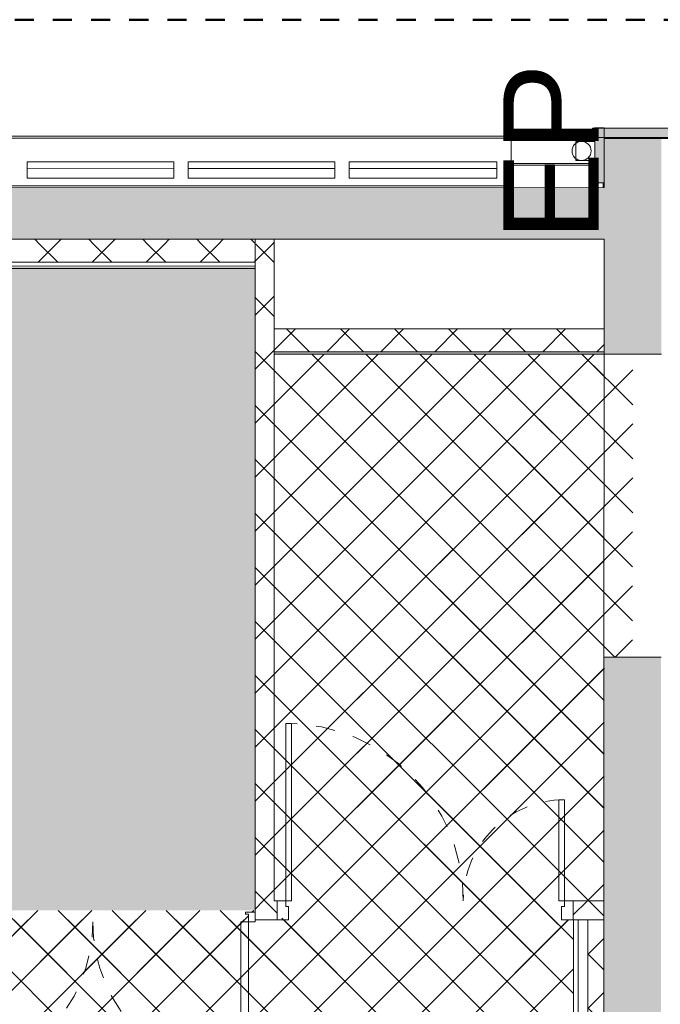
# Model space of a CAD drawing. Header units: metres. Extents: x 82 to 222, y -4 to 154.
# Tile 169 of 214: x 133.09 to 136.45, y 130.41 to 135.57. Entities that reach past the tile are written whole.
import ezdxf

# ---------------------------------------------------------------- set-up
doc = ezdxf.new("R2010")
doc.units = ezdxf.units.M
for name, pattern in [('Caché', [0.003, 0.002, -0.001]), ('Centre', [0.0125, 0.0025, -0.001875, 0.00625, -0.001875]), ('Tiret', [0.0025, 0.00125, -0.00125])]:
    doc.linetypes.add(name, pattern=pattern)
for name, color, linetype, lineweight in [('A-ANNO-NOTE', 7, 'Continuous', 20), ('A-AREA-PATT', 7, 'Continuous', 5), ('A-DETL-GENF', 7, 'Continuous', 5), ('A-DOOR', 7, 'Continuous', 5), ('A-FLOR', 7, 'Continuous', 5), ('A-GLAZ-CURT', 7, 'Continuous', 5), ('A-WALL', 7, 'Continuous', 5), ('C-TOPO', 7, 'Continuous', 5), ('I-WALL', 7, 'Continuous', 5), ('P-SANR-FIXT', 7, 'Continuous', 5)]:
    doc.layers.add(name, color=color, linetype=linetype, lineweight=lineweight)
doc.layers.add('A-DETL', color=7, linetype='Continuous', lineweight=5, true_color=0x00a600)
doc.layers.add('A-DOOR-FRAM', color=7, linetype='Continuous', lineweight=5, true_color=0x2a2a2a)
doc.layers.add('A-WALL-PATT', color=7, linetype='Continuous', true_color=0x2a2a2a)
doc.styles.add('Arial', font='arial.ttf', dxfattribs={"height": 0.5})
pattern_1 = [(45, (-65.317, 107.194), (-0.14142136, 0.14142136), []), (135, (-65.317, 107.194), (-0.14142136, -0.14142136), [])]

# ---------------------------------------------------------------- blocks, each defined once
blk = doc.blocks.new('Double _T_ - 1_63m x 2_04m-4900236-DCE-Plan de reperage des sol- rez de rue-200 - Dépendante 1')
at = {"layer": 'A-DOOR'}
for p, q in [((-0.81, -0.06), (-0.77, -0.06)), ((-0.81, -0.875), (-0.81, -0.06)), ((-0.77, -0.06), (-0.77, -0.875)), ((0.78, -0.875), (0.78, -0.06)), ((0.78, -0.06), (0.82, -0.06)), ((0.82, -0.06), (0.82, -0.875)), ((-0.77, -0.875), (-0.81, -0.875)), ((0.82, -0.875), (0.78, -0.875))]:
    blk.add_line(p, q, dxfattribs=at)
at = {"layer": 'A-DOOR', "linetype": 'Tiret'}
for centre, start, end in [((-0.81, -0.06), 270, 360), ((0.82, -0.06), 180, 270)]:
    blk.add_arc(centre, 0.815, start, end, dxfattribs=at)
at = {"layer": 'A-DOOR-FRAM', "color": 7}
for p, q in [((-0.795, -0.01), (-0.845, -0.01)), ((-0.845, -0.05), (-0.845, -0.06)), ((-0.81, -0.06), (-0.81, -0.02)), ((-0.81, -0.02), (-0.795, -0.02)), ((-0.795, -0.02), (-0.795, -0.01)), ((0.855, -0.01), (0.805, -0.01)), ((0.805, -0.01), (0.805, -0.02)), ((0.805, -0.02), (0.82, -0.02)), ((0.82, -0.02), (0.82, -0.06)), ((0.855, -0.06), (0.855, -0.05)), ((-0.845, -0.06), (-0.81, -0.06)), ((0.82, -0.06), (0.855, -0.06))]:
    blk.add_line(p, q, dxfattribs=at)
blk = doc.blocks.new('OMD_Porte 2V tunnel - 140x204 _occulus-5373107-DCE-Plan de reperage des sol- rez de rue-200 - Dépendante 1')
at = {"layer": 'A-DOOR'}
for p, q in [((-0.75, 0.98), (-0.78, 0.98)), ((-0.78, 0.98), (-0.78, 0.05)), ((-0.75, 0.05), (-0.75, 0.98)), ((0.68, 0.58), (0.65, 0.58)), ((0.65, 0.58), (0.65, 0.05)), ((0.68, 0.05), (0.68, 0.58)), ((-0.825, -0.05), (-0.825, 0.05)), ((-0.825, 0.05), (-0.78, 0.05)), ((-0.78, 0.05), (-0.75, 0.05)), ((-0.78, 0.05), (-0.78, 0.02)), ((-0.78, 0.02), (-0.765, 0.02)), ((-0.765, 0.02), (-0.765, -0.05)), ((0.65, 0.05), (0.68, 0.05)), ((0.665, 0.02), (0.68, 0.02)), ((0.665, -0.05), (0.665, 0.02)), ((0.68, 0.02), (0.68, 0.05)), ((0.68, 0.05), (0.725, 0.05)), ((0.725, 0.05), (0.725, -0.05)), ((-0.765, -0.05), (-0.825, -0.05)), ((0.725, -0.05), (0.665, -0.05))]:
    blk.add_line(p, q, dxfattribs=at)
at = {"layer": 'A-DOOR', "linetype": 'Tiret'}
for centre, radius, start, end in [((-0.78, 0.05), 0.93, 360, 90), ((0.68, 0.05), 0.53, 90, 180)]:
    blk.add_arc(centre, radius, start, end, dxfattribs=at)
blk = doc.blocks.new('Panneau système - MAILLE-5176337-DCE-Plan de reperage des sol- rez de rue-200 - Dépendante 1')
at = {"layer": 'A-GLAZ-CURT'}
for p, q in [((0.2179, 0.005), (-0.2179, 0.005)), ((-0.2179, 0.005), (-0.2179, -0.005)), ((0.2179, -0.005), (0.2179, 0.005)), ((-0.2179, -0.005), (0.2179, -0.005))]:
    blk.add_line(p, q, dxfattribs=at)
blk = doc.blocks.new('Gouttière avec dauphin - Gouttière avec dauphin 13_2-4851836-DCE-Plan de reperage des sol- rez de rue-200 - Dépendante 1')
at = {"layer": 'P-SANR-FIXT', "linetype": 'Caché'}
for p, q in [((-0.05, -0.03), (-0.05, 0.07)), ((-0.05, 0.07), (0.05, 0.07)), ((0.05, 0.07), (0.05, -0.03)), ((0.05, -0.03), (-0.05, -0.03))]:
    blk.add_line(p, q, dxfattribs=at)
at = {"layer": 'P-SANR-FIXT'}
blk.add_circle((0, 0), 0.05, dxfattribs=at)

msp = doc.modelspace()

# ---------------------------------------------------------------- hatches: boundary and pattern name
at = {"layer": 'A-AREA-PATT', "true_color": 0xc0c0c0}
msp.add_hatch(color=9, dxfattribs=at).paths.add_polyline_path([(134.3237, 130.8993), (134.3237, 134.2631), (132.6229, 134.2627), (132.6222, 133.6645), (132.6169, 133.6645), (132.6138, 130.9493), (132.6237, 130.9493), (132.6237, 130.8993), (133.3818, 130.8993)])
at = {"layer": 'A-AREA-PATT', "true_color": 0x808080}
h = msp.add_hatch(dxfattribs=at)
h.set_pattern_fill('FP_1', color=8, style=0, pattern_type=2)
h.set_pattern_definition(pattern_1)
h.paths.add_polyline_path([(134.4987, 130.8993), (135.9287, 130.8993), (135.9287, 130.9193), (135.9437, 130.9193), (135.9437, 130.9493), (136.15, 130.9493), (136.1523, 132.2267), (136.3004, 132.2267), (136.3007, 133.8136), (134.4237, 133.8136), (134.4237, 130.9493), (134.4837, 130.9493), (134.4837, 130.9193), (134.4987, 130.9193)])
at = {"layer": 'A-AREA-PATT', "true_color": 0x696969}
h = msp.add_hatch(dxfattribs=at)
h.set_pattern_fill('FP_1', color=251, style=0, pattern_type=2)
h.set_pattern_definition(pattern_1)
h.paths.add_polyline_path([(130.5924, 117.699), (132.0224, 117.699), (132.0224, 117.749), (132.1693, 117.749), (132.1693, 117.7456), (135.0933, 117.7465), (135.0933, 118.4964), (135.99, 118.4964), (135.9887, 130.8493), (135.9287, 130.8493), (135.9287, 130.8993), (134.4987, 130.8993), (134.4987, 130.8493), (134.3237, 130.8493), (134.3237, 130.8393), (134.2887, 130.8393), (134.2887, 130.8793), (134.2737, 130.8793), (134.2737, 130.8893), (134.3237, 130.8893), (134.3237, 130.8993), (132.6237, 130.8993), (132.6237, 130.8893), (132.6737, 130.8893), (132.6737, 130.8793), (132.6587, 130.8793), (132.6587, 130.8393), (132.6237, 130.8393), (132.6237, 130.8493), (132.5021, 130.8493), (130.0837, 130.7215), (130.0839, 130.7176), (130.07, 130.7166), (130.0714, 130.6893), (130.0522, 130.6698), (129.964, 130.6652), (129.956, 130.675), (129.9628, 130.6825), (129.9683, 130.6775), (130.0503, 130.6837), (130.0592, 130.6936), (130.058, 130.7162), (130.044, 130.716), (130.0437, 130.7205), (128.6203, 130.6459), (128.6188, 130.6494), (127.7014, 130.6013), (127.7014, 130.5963), (127.6877, 130.5952), (127.6909, 130.5711), (127.7008, 130.5622), (127.7827, 130.5685), (127.7865, 130.5715), (127.7935, 130.5625), (127.7846, 130.5546), (127.6965, 130.55), (127.677, 130.5692), (127.6757, 130.595), (127.6616, 130.5958), (127.6614, 130.5992), (125.6242, 130.4925), (125.6229, 130.4888), (125.5862, 130.4889), (123.3447, 130.6056), (123.3445, 130.6014), (123.3305, 130.6019), (123.329, 130.5745), (123.3068, 130.5573), (123.2197, 130.5618), (123.2114, 130.5711), (123.2216, 130.5777), (123.2254, 130.5735), (123.3068, 130.5706), (123.3173, 130.5801), (123.3173, 130.6028), (123.3046, 130.6056), (123.3045, 130.6085), (121.1642, 130.7206), (121.1639, 130.7157), (121.1499, 130.7162), (121.1501, 130.6923), (121.1595, 130.6818), (121.2419, 130.6797), (121.2452, 130.6826), (121.253, 130.6736), (121.241, 130.6655), (121.1539, 130.6701), (121.1367, 130.6923), (121.1365, 130.7171), (121.124, 130.7177), (121.124, 130.7228), (119.0825, 130.8295), (118.4184, 130.8295), (118.4184, 130.8195), (118.3834, 130.8195), (118.3834, 130.8595), (118.3684, 130.8595), (118.3684, 130.8695), (118.4184, 130.8695), (118.4184, 130.8795), (116.7184, 130.8795), (116.7184, 130.8695), (116.7684, 130.8695), (116.7684, 130.8595), (116.7534, 130.8595), (116.7534, 130.8195), (116.7184, 130.8195), (116.7184, 130.8295), (116.5334, 130.8295), (116.5334, 130.8795), (115.1034, 130.8795), (115.1034, 130.8295), (115.028, 130.8295), (115.0283, 117.7409), (120.7518, 117.7429), (120.7533, 119.3234), (121.9758, 119.3234), (121.9761, 119.2734), (125.5924, 119.2734), (125.5924, 119.2784), (125.6064, 119.2784), (125.6064, 119.3061), (125.6264, 119.3244), (125.7159, 119.3234), (125.7237, 119.3156), (125.7149, 119.3075), (125.7099, 119.3124), (125.6281, 119.3108), (125.6184, 119.3011), (125.6184, 119.2784), (125.6324, 119.2784), (125.6324, 119.2734), (129.0074, 119.2734), (129.008, 119.3234), (130.5202, 119.3234), (130.5205, 117.749), (130.5924, 117.749), (130.5924, 117.7452)])
h.paths.add_polyline_path([(119.0715, 119.8675), (119.0198, 119.9534), (119.031, 119.9615), (119.0714, 119.9454), (119.0705, 120.9897), (119.0302, 120.9735), (119.019, 120.9816), (119.0706, 121.0675), (119.1315, 121.0676), (119.1325, 121.0661), (119.1832, 120.9818), (119.1729, 120.9741), (119.1316, 120.9897), (119.1325, 119.9454), (119.1737, 119.9611), (119.184, 119.9535), (119.13, 119.8676), (119.0756, 119.8675)])
h.paths.add_polyline_path([(119.0755, 121.1175), (119.0746, 121.1175), (119.0696, 121.1191), (119.0188, 121.2034), (119.03, 121.2115), (119.0705, 121.1954), (119.0686, 122.2393), (119.0293, 122.2235), (119.018, 122.2316), (119.0697, 122.3175), (119.1315, 122.3161), (119.1822, 122.2318), (119.1719, 122.2241), (119.1307, 122.2397), (119.1325, 121.1958), (119.1727, 121.2111), (119.183, 121.2035), (119.129, 121.1176), (119.0756, 121.1175)])
h.paths.add_polyline_path([(119.0755, 122.3675), (119.0686, 122.3691), (119.0179, 122.4534), (119.0291, 122.4615), (119.0695, 122.4454), (119.0686, 123.4897), (119.0283, 123.4735), (119.0171, 123.4816), (119.0687, 123.5675), (119.1306, 123.5661), (119.1813, 123.4818), (119.171, 123.4741), (119.1297, 123.4897), (119.1306, 122.4454), (119.1717, 122.4611), (119.1821, 122.4535), (119.1281, 122.3676), (119.1079, 122.3676)])
h.paths.add_polyline_path([(115.1148, 123.5106), (115.0289, 123.5646), (115.0304, 123.624), (115.1147, 123.6748), (115.1228, 123.6636), (115.1067, 123.6232), (116.151, 123.624), (116.1348, 123.6643), (116.1429, 123.6756), (116.2288, 123.624), (116.2288, 123.563), (116.1431, 123.5114), (116.1354, 123.5217), (116.151, 123.563), (115.1067, 123.5621), (115.1224, 123.5209)])
h.paths.add_polyline_path([(116.4648, 123.5115), (116.3789, 123.5655), (116.3804, 123.6249), (116.4647, 123.6757), (116.4728, 123.6645), (116.4567, 123.624), (117.501, 123.6249), (117.4848, 123.6652), (117.4929, 123.6765), (117.5788, 123.6248), (117.5774, 123.563), (117.4931, 123.5123), (117.4854, 123.5226), (117.501, 123.5638), (116.4567, 123.563), (116.4724, 123.5218)])
h.paths.add_polyline_path([(117.8148, 123.5124), (117.7289, 123.5664), (117.7304, 123.6258), (117.8147, 123.6766), (117.8228, 123.6654), (117.8067, 123.625), (118.851, 123.6258), (118.8348, 123.6662), (118.8429, 123.6774), (118.9288, 123.6258), (118.9288, 123.5648), (118.8431, 123.5132), (118.8354, 123.5235), (118.851, 123.5648), (117.8071, 123.563), (117.8224, 123.5227)])
h.paths.add_polyline_path([(119.0736, 123.6275), (119.0727, 123.6275), (119.0677, 123.6291), (119.0169, 123.7134), (119.0282, 123.7215), (119.0686, 123.7054), (119.0677, 124.7497), (119.0274, 124.7335), (119.0162, 124.7416), (119.0678, 124.8275), (119.1296, 124.8261), (119.1804, 124.7418), (119.17, 124.7341), (119.1288, 124.7497), (119.1306, 123.7058), (119.1708, 123.7211), (119.1812, 123.7135), (119.1272, 123.6276), (119.0746, 123.6275)])
h.paths.add_polyline_path([(119.0736, 124.8775), (119.0668, 124.8791), (119.016, 124.9634), (119.0272, 124.9715), (119.0676, 124.9554), (119.0658, 125.9993), (119.0264, 125.9835), (119.0152, 125.9916), (119.0668, 126.0775), (119.1277, 126.0776), (119.1287, 126.0761), (119.1794, 125.9918), (119.1691, 125.9841), (119.1278, 125.9997), (119.1296, 124.9558), (119.1699, 124.9711), (119.1802, 124.9635), (119.1262, 124.8776), (119.1079, 124.8776)])
h.paths.add_polyline_path([(119.0717, 126.1275), (119.0708, 126.1275), (119.0658, 126.1291), (119.015, 126.2134), (119.0263, 126.2215), (119.0667, 126.2054), (119.0658, 127.2497), (119.0255, 127.2335), (119.0142, 127.2416), (119.0659, 127.3275), (119.1277, 127.3261), (119.1785, 127.2418), (119.1681, 127.2341), (119.1269, 127.2497), (119.1287, 126.2058), (119.1689, 126.2211), (119.1792, 126.2135), (119.1252, 126.1276), (119.0718, 126.1275)])
at = {"layer": 'A-DETL-GENF', "true_color": 0x808080}
h = msp.add_hatch(dxfattribs=at)
h.set_pattern_fill('FP_1', color=8, style=0, pattern_type=2)
h.set_pattern_definition(pattern_1)
h.paths.add_polyline_path([(115.0283, 117.7415), (120.7518, 117.7452), (120.7533, 119.3234), (130.527, 119.3215), (130.5274, 117.749), (130.5324, 117.749), (130.5324, 117.7452), (132.0824, 117.7465), (132.0824, 117.749), (132.1693, 117.749), (132.1693, 117.7456), (135.0933, 117.7465), (135.0933, 118.4964), (135.99, 118.4964), (135.9887, 130.8493), (135.9637, 130.8493), (135.9637, 130.9493), (136.15, 130.9493), (136.1507, 133.8136), (134.4237, 133.8136), (134.4237, 130.9493), (134.4637, 130.9493), (134.4637, 130.8493), (132.5021, 130.8493), (125.5862, 130.4889), (119.0861, 130.8295), (116.5684, 130.8295), (116.5684, 130.9295), (116.6184, 130.9295), (116.6184, 134.2589), (114.8647, 134.2585), (114.8655, 130.9295), (115.0684, 130.9295), (115.0684, 130.8295), (115.028, 130.8295), (115.0283, 117.7416)])
h.paths.add_polyline_path([(119.0756, 119.8675), (119.0765, 119.8675), (119.0765, 119.8675)])
h.paths.add_polyline_path([(119.1325, 119.9454), (119.1325, 119.9454), (119.1325, 119.9454)])
h.paths.add_polyline_path([(119.0746, 122.3675), (119.0746, 122.3675), (119.0746, 122.3676)])
h.paths.add_polyline_path([(115.0337, 123.5621), (115.0337, 123.5621), (115.0289, 123.5621)])
h.paths.add_polyline_path([(115.0462, 123.5621), (115.0462, 123.5621), (115.0363, 123.5621)])
h.paths.add_polyline_path([(117.7337, 123.5639), (117.7337, 123.5639), (117.7289, 123.5639)])
h.paths.add_polyline_path([(125.6053, 130.588), (128.6838, 130.7494), (128.6838, 133.5327), (127.6538, 133.5327), (127.6538, 134.2615), (125.5538, 134.261), (125.5538, 130.5907), (125.5981, 130.5884)])
h.paths.add_polyline_path([(125.4538, 130.596), (125.4538, 134.261), (123.353, 134.2605), (123.353, 133.5327), (122.3264, 133.5327), (122.3264, 130.7599), (125.4213, 130.5977)])
h.paths.add_polyline_path([(128.7838, 130.7546), (132.5138, 130.9501), (132.5166, 133.4172), (131.5225, 133.4172), (131.5225, 134.2624), (128.7838, 134.2618), (128.7838, 130.7722)])
h.paths.add_polyline_path([(122.2264, 130.7651), (122.2264, 134.2602), (119.5222, 134.2594), (119.5222, 133.4238), (118.5184, 133.4238), (118.5184, 130.9295), (119.1079, 130.9285), (122.0882, 130.7724)])
at = {"layer": 'A-WALL-PATT'}
h = msp.add_hatch(color=256, dxfattribs=at)
h.paths.add_polyline_path([(149.5227, 134.9484), (149.5227, 134.9984), (148.4236, 134.9984), (148.4236, 134.9484), (148.7537, 134.9484)])
h.paths.add_polyline_path([(144.8036, 134.9484), (144.8036, 134.9984), (143.7764, 134.9984), (143.7764, 134.9484), (144.3617, 134.9484)])
h.paths.add_polyline_path([(142.4739, 134.9484), (142.4739, 134.9984), (136.09, 134.9984), (136.09, 134.9484), (142.1657, 134.9484)])
at = {"layer": 'A-WALL-PATT', "lineweight": 5}
msp.add_hatch(color=256, dxfattribs=at).paths.add_polyline_path([(136.151, 134.7109), (136.151, 134.9993), (136.101, 134.9993), (136.103, 134.7109), (136.1268, 134.7109)])
at = {"layer": 'A-WALL-PATT'}
h = msp.add_hatch(color=256, dxfattribs=at)
h.paths.add_polyline_path([(136.1451, 111.0865), (136.4451, 111.0866), (136.4451, 111.0893), (136.1451, 111.0892), (136.1451, 111.0866)])
h.paths.add_polyline_path([(136.1509, 134.3909), (136.4509, 134.391), (136.451, 134.9436), (136.151, 134.9436), (136.1509, 134.391)])
h = msp.add_hatch(color=256, dxfattribs=at)
h.paths.add_polyline_path([(114.8647, 134.4115), (119.6078, 134.4126), (119.6077, 134.6826), (114.8646, 134.6815), (114.8646, 134.5163)])
h.paths.add_polyline_path([(122.1378, 134.4132), (123.8231, 134.4136), (123.8231, 134.6836), (122.1377, 134.6832), (122.1378, 134.5163)])
h.paths.add_polyline_path([(127.1931, 134.4144), (128.8732, 134.4148), (128.8731, 134.6848), (127.1931, 134.6844), (127.1931, 134.5163)])
h.paths.add_polyline_path([(131.4032, 134.4154), (136.1509, 134.4165), (136.151, 134.6865), (131.4031, 134.6854), (131.4032, 134.5163)])
at = {"layer": 'A-WALL-PATT', "lineweight": 5, "true_color": 0x7e7e7e}
h = msp.add_hatch(dxfattribs=at)
h.set_pattern_fill('FP_1', color=8, style=0, pattern_type=2)
h.set_pattern_definition(pattern_1)
h.paths.add_polyline_path([(132.623, 134.3907), (134.3237, 134.3908), (134.3237, 134.4161), (132.6231, 134.4157)])
at = {"layer": 'A-WALL-PATT', "lineweight": 5}
h = msp.add_hatch(dxfattribs=at)
h.set_pattern_fill('FP_1', style=0, pattern_type=2)
h.set_pattern_definition(pattern_1)
h.paths.add_polyline_path([(134.3237, 134.3908), (134.4237, 134.3908), (134.4237, 134.4161), (134.3237, 134.4161)])
at = {"layer": 'A-WALL-PATT', "lineweight": 5, "true_color": 0x7e7e7e}
h = msp.add_hatch(dxfattribs=at)
h.set_pattern_fill('FP_1', color=8, style=0, pattern_type=2)
h.set_pattern_definition(pattern_1)
h.paths.add_polyline_path([(132.6229, 134.2957), (134.3237, 134.2961), (134.3237, 134.3908), (132.623, 134.3906)])
at = {"layer": 'A-WALL-PATT', "lineweight": 5}
h = msp.add_hatch(dxfattribs=at)
h.set_pattern_fill('FP_1', style=0, pattern_type=2)
h.set_pattern_definition(pattern_1)
h.paths.add_polyline_path([(134.3237, 130.9493), (134.4237, 130.9493), (134.4237, 134.3908), (134.3237, 134.3907), (134.3237, 131.2813)])
at = {"layer": 'A-WALL-PATT'}
h = msp.add_hatch(color=256, dxfattribs=at)
h.paths.add_polyline_path([(136.1451, 111.0892), (136.4451, 111.0893), (136.4494, 132.2266), (136.1504, 132.2267), (136.1451, 111.0893)])
h.paths.add_polyline_path([(136.4507, 133.8136), (136.4508, 134.391), (136.1509, 134.3909), (136.1507, 133.8136)])
at = {"layer": 'A-WALL-PATT', "true_color": 0xc0c0c0}
for points in [[(132.6229, 134.2627), (134.3237, 134.2631), (134.3237, 134.2761), (132.6229, 134.2757)], [(136.1507, 133.8136), (136.1508, 133.8266), (134.4237, 133.8266), (134.4237, 133.8136), (136.1268, 133.8136)]]:
    msp.add_hatch(color=9, dxfattribs=at).paths.add_polyline_path(points)
at = {"layer": 'A-WALL-PATT', "lineweight": 5, "true_color": 0x7e7e7e}
h = msp.add_hatch(dxfattribs=at)
h.set_pattern_fill('FP_1', color=8, style=0, pattern_type=2)
h.set_pattern_definition(pattern_1)
h.paths.add_polyline_path([(136.1268, 133.8266), (136.1508, 133.8266), (136.1508, 133.9466), (134.4237, 133.9466), (134.4237, 133.8266), (135.5778, 133.8266)])
at = {"layer": 'A-WALL-PATT', "lineweight": 5}
h = msp.add_hatch(dxfattribs=at)
h.set_pattern_fill('FP_1', style=0, pattern_type=2)
h.set_pattern_definition(pattern_1)
h.paths.add_polyline_path([(136.15, 130.8493), (136.15, 130.9493), (135.9887, 130.9493), (135.99, 130.8493), (136.065, 130.8493)])
h.paths.add_polyline_path([(134.3237, 130.8493), (134.4387, 130.8493), (134.4387, 130.9493), (134.3237, 130.9493)])
h.paths.add_polyline_path([(132.6237, 130.8493), (132.6237, 130.9493), (132.6138, 130.9493), (132.6138, 130.8493)])
at = {"layer": 'A-WALL-PATT', "lineweight": 5, "true_color": 0x7e7e7e}
h = msp.add_hatch(dxfattribs=at)
h.set_pattern_fill('FP_1', color=8, style=0, pattern_type=2)
h.set_pattern_definition(pattern_1)
h.paths.add_polyline_path([(136.15, 118.3964), (136.15, 130.8493), (136.065, 130.8493), (136.065, 118.3964), (136.1483, 118.3964)])

# ---------------------------------------------------------------- linework, layer by layer
at = {"layer": 'A-DETL', "color": 1, "linetype": 'Centre', "lineweight": 50, "true_color": 0xff0000}
msp.add_line((114.2644, 135.5664), (136.7816, 135.5664), dxfattribs=at)
at = {"layer": 'A-FLOR'}
msp.add_line((136.1508, 134.1525), (136.1508, 134.4165), dxfattribs=at)
at = {"layer": 'A-WALL', "lineweight": 20}
for p, q in [((136.09, 134.9984), (142.4739, 134.9984)), ((136.09, 134.9484), (136.09, 134.9984)), ((136.101, 134.9993), (136.101, 134.9285)), ((136.151, 134.9993), (136.101, 134.9993)), ((136.151, 134.7109), (136.151, 134.9993)), ((142.4739, 134.9484), (136.09, 134.9484)), ((136.151, 134.9436), (136.151, 134.6865)), ((142.4765, 134.9436), (136.151, 134.9436)), ((133.1295, 134.8208), (133.8971, 134.821)), ((133.1295, 134.7358), (133.1295, 134.8208)), ((133.8972, 134.736), (133.8971, 134.821)), ((133.9727, 134.821), (134.7403, 134.8212)), ((133.9727, 134.736), (133.9727, 134.821)), ((134.7404, 134.7362), (134.7403, 134.8212)), ((134.8153, 134.8212), (135.589, 134.8214)), ((134.8153, 134.7362), (134.8153, 134.8212)), ((135.589, 134.7364), (135.589, 134.8214)), ((136.101, 134.8285), (136.101, 134.7109)), ((133.8972, 134.736), (133.1295, 134.7358)), ((134.7404, 134.7362), (133.9727, 134.736)), ((135.589, 134.7364), (134.8153, 134.7362)), ((136.101, 134.7109), (136.151, 134.7109)), ((136.151, 134.6865), (131.4031, 134.6854)), ((136.1509, 134.4165), (131.4032, 134.4154)), ((136.1508, 133.9466), (136.1509, 134.4165)), ((136.4507, 133.8136), (136.1507, 133.8136)), ((136.1504, 132.2267), (136.15, 130.9493)), ((136.4504, 132.2266), (136.1504, 132.2267)), ((136.15, 130.8493), (136.1463, 115.9306))]:
    msp.add_line(p, q, dxfattribs=at)
at = {"layer": 'A-WALL'}
for p, q in [((135.6651, 134.9564), (115.3576, 134.9516)), ((135.6651, 134.9464), (115.3576, 134.9416)), ((135.6651, 134.9564), (135.6651, 134.8134)), ((135.6652, 134.8034), (135.6652, 134.6864)), ((135.6652, 134.6964), (115.3577, 134.6916)), ((136.1504, 132.2267), (136.1507, 133.8136))]:
    msp.add_line(p, q, dxfattribs=at)
at = {"layer": 'A-WALL', "lineweight": 9}
for p, q in [((133.8972, 134.786), (133.1295, 134.7858)), ((134.7403, 134.7862), (133.9727, 134.786)), ((135.589, 134.7864), (134.8153, 134.7862)), ((134.3237, 134.2631), (134.3237, 134.4161)), ((134.3237, 134.2961), (132.6229, 134.2957)), ((134.3237, 134.2761), (132.6229, 134.2757)), ((134.4237, 133.8136), (134.4237, 133.9466)), ((136.1508, 133.8266), (134.4237, 133.8266)), ((136.15, 130.8493), (135.99, 130.8493)), ((136.015, 130.8493), (136.015, 118.4964)), ((136.065, 130.8493), (136.065, 118.3964))]:
    msp.add_line(p, q, dxfattribs=at)
at = {"layer": 'C-TOPO'}
msp.add_line((136.1455, 134.6865), (136.1455, 134.7109), dxfattribs=at)
at = {"layer": 'I-WALL', "lineweight": 20}
for p, q in [((134.4237, 133.9466), (134.4237, 134.4161)), ((134.3237, 134.2631), (132.6229, 134.2627)), ((134.3237, 130.8493), (134.3237, 134.2631)), ((134.4237, 133.9466), (136.1508, 133.9466)), ((136.1507, 133.8136), (136.1508, 133.9466)), ((134.4237, 130.9493), (134.4237, 133.8136)), ((136.1507, 133.8136), (134.4237, 133.8136)), ((134.4387, 130.9493), (134.4237, 130.9493)), ((134.4387, 130.8493), (134.4387, 130.9493)), ((136.15, 130.9493), (135.9887, 130.9493)), ((135.9887, 130.8493), (135.9887, 130.9493)), ((136.15, 130.8493), (136.15, 130.9493)), ((134.3237, 130.8493), (134.4387, 130.8493)), ((135.99, 130.8493), (135.9887, 130.8493)), ((135.99, 118.4964), (135.99, 130.8493)), ((136.15, 130.8493), (136.15, 118.3964))]:
    msp.add_line(p, q, dxfattribs=at)

# ---------------------------------------------------------------- block references
at = {"layer": 'A-DOOR'}
msp.add_blockref('OMD_Porte 2V tunnel - 140x204 _occulus-5373107-DCE-Plan de reperage des sol- rez de rue-200 - Dépendante 1', (135.2637, 130.8993), dxfattribs=at)
at = {"layer": 'A-DOOR-FRAM', "color": 7}
msp.add_blockref('Double _T_ - 1_63m x 2_04m-4900236-DCE-Plan de reperage des sol- rez de rue-200 - Dépendante 1', (133.4687, 130.8993), dxfattribs=at)
at = {"layer": 'A-GLAZ-CURT', "rotation": 180}
msp.add_blockref('Panneau système - MAILLE-5176337-DCE-Plan de reperage des sol- rez de rue-200 - Dépendante 1', (135.8831, 134.8084), dxfattribs=at)
at = {"layer": 'P-SANR-FIXT', "rotation": 269.9904030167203}
msp.add_blockref('Gouttière avec dauphin - Gouttière avec dauphin 13_2-4851836-DCE-Plan de reperage des sol- rez de rue-200 - Dépendante 1', (136.033, 134.8785), dxfattribs=at)

# ---------------------------------------------------------------- texts
at = {"layer": 'A-ANNO-NOTE', "insert": (135.6232, 134.4071), "char_height": 0.5, "width": 1.122362, "attachment_point": 1, "rotation": 90, "style": 'Arial'}
msp.add_mtext('EP', dxfattribs=at)

doc.saveas('drawing.dxf')
